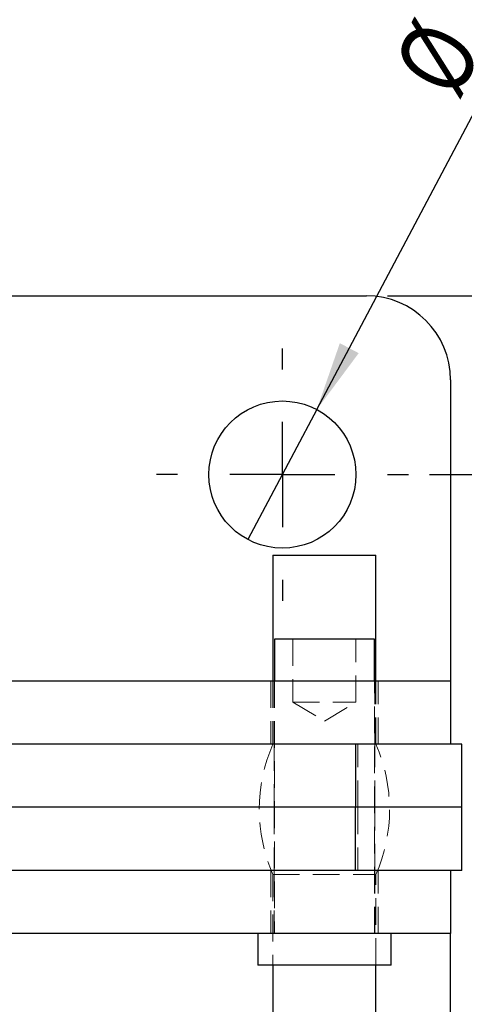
# Model space of a CAD drawing. Header units: millimetres. Extents: x 60 to 406, y 6 to 289.
# Tile 9 of 43: x 173 to 195, y 63 to 110. Entities that reach past the tile are written whole.
import ezdxf

# ---------------------------------------------------------------- set-up
doc = ezdxf.new("R2010")
doc.units = ezdxf.units.MM
doc.linetypes.add('HIDDEN', pattern=[1.905, 1.27, -0.635])
doc.layers.add('FORMATO', color=179, linetype='Continuous')
doc.styles.add('SLDTEXTSTYLE0', font='TXT', dxfattribs={"width": 0.75})
doc.dimstyles.new('SLDDIMSTYLE0', dxfattribs={"dimtxt": 3.5, "dimasz": 3.302, "dimexe": 0, "dimexo": 0.0625, "dimgap": 0.875, "dimtad": 1, "dimdec": 0, "dimrnd": 1e-09, "dimzin": 12, "dimdsep": 46, "dimtxsty": 'SLDTEXTSTYLE0', "dimsah": 1, "dimcen": 0.09, "dimadec": 0, "dimazin": 3, "dimtfac": 1, "dimtdec": 0, "dimtofl": 0, "dimtmove": 0, "dimatfit": 3, "dimfxl": 0, "dimfrac": 2, "dimtolj": 1, "dimtzin": 12, "dimarcsym": 0})
doc.dimstyles.new('SLDDIMSTYLE1', dxfattribs={"dimtxt": 3.5, "dimasz": 3.302, "dimexe": 0, "dimexo": 0.0625, "dimgap": 0.875, "dimtad": 1, "dimdec": 3, "dimrnd": 1e-09, "dimzin": 12, "dimdsep": 46, "dimtxsty": 'SLDTEXTSTYLE0', "dimsah": 1, "dimcen": 0.09, "dimadec": 0, "dimazin": 3, "dimtfac": 1, "dimtdec": 3, "dimtofl": 0, "dimtmove": 0, "dimatfit": 3, "dimfxl": 0, "dimfrac": 2, "dimtolj": 1, "dimtzin": 12, "dimarcsym": 0})
doc.dimstyles.new('SLDDIMSTYLE2', dxfattribs={"dimtxt": 3.5, "dimasz": 3.302, "dimexe": 0, "dimexo": 0.0625, "dimgap": 0.875, "dimtad": 1, "dimdec": 3, "dimrnd": 1e-09, "dimzin": 12, "dimdsep": 46, "dimtxsty": 'SLDTEXTSTYLE0', "dimblk1": 'NONE', "dimsah": 1, "dimcen": 0, "dimadec": 0, "dimazin": 3, "dimtfac": 1, "dimtdec": 3, "dimtmove": 0, "dimatfit": 3, "dimldrblk": 'NONE', "dimfxl": 0, "dimfrac": 2, "dimtolj": 1, "dimtzin": 12, "dimarcsym": 0})

# ---------------------------------------------------------------- blocks, each defined once
blk = doc.blocks.new('_D_6')
at = {"layer": 'FORMATO'}
for p, q in [((190.86, 96.574), (211.125, 96.574)), ((210.125, 96.574), (210.125, 47.922)), ((190.86, 47.922), (211.125, 47.922))]:
    blk.add_line(p, q, dxfattribs=at)
for points in [[(210.125, 96.574), (209.617, 93.272), (210.633, 93.272)], [(210.125, 47.922), (210.633, 51.224), (209.617, 51.224)]]:
    blk.add_solid(points, dxfattribs=at)
at = {"layer": 'FORMATO', "insert": (205.614, 69.786), "char_height": 3.5, "attachment_point": 1, "rotation": 90, "style": 'SLDTEXTSTYLE0'}
blk.add_mtext('49', dxfattribs=at)
blk = doc.blocks.new('_D_7')
at = {"layer": 'FORMATO'}
for p, q in [((192.86, 88.074), (203.468, 88.074)), ((202.468, 56.422), (202.468, 88.074)), ((192.86, 56.422), (203.468, 56.422))]:
    blk.add_line(p, q, dxfattribs=at)
for points in [[(202.468, 88.074), (201.96, 84.772), (202.976, 84.772)], [(202.468, 56.422), (202.976, 59.724), (201.96, 59.724)]]:
    blk.add_solid(points, dxfattribs=at)
at = {"layer": 'FORMATO', "insert": (197.956, 69.786), "char_height": 3.5, "attachment_point": 1, "rotation": 90, "style": 'SLDTEXTSTYLE0'}
blk.add_mtext('32', dxfattribs=at)
blk = doc.blocks.new('_D_8')
at = {"layer": 'FORMATO'}
for p, q in [((157.407, 137.578), (219.521, 137.578)), ((218.521, 6.918), (218.521, 137.578)), ((157.407, 6.918), (219.521, 6.918))]:
    blk.add_line(p, q, dxfattribs=at)
for points in [[(218.521, 137.578), (218.013, 134.276), (219.029, 134.276)], [(218.521, 6.918), (219.029, 10.22), (218.013, 10.22)]]:
    blk.add_solid(points, dxfattribs=at)
at = {"layer": 'FORMATO', "insert": (214.009, 67.659), "char_height": 3.5, "attachment_point": 1, "rotation": 90, "style": 'SLDTEXTSTYLE0'}
blk.add_mtext('130', dxfattribs=at)
blk = doc.blocks.new('_D_9')
at = {"layer": 'FORMATO'}
for q in [(198.707, 112.346), (184.222, 84.981)]:
    blk.add_line((187.497, 91.167), q, dxfattribs=at)
blk.add_solid([(187.497, 91.167), (189.491, 93.848), (188.593, 94.323)], dxfattribs=at)
at = {"layer": 'FORMATO', "char_height": 3.5, "attachment_point": 1, "rotation": 62.1077, "style": 'SLDTEXTSTYLE0'}
for s, insert in [('7', (193.479, 112.186)), ('%%c', (191.057, 107.496))]:
    blk.add_mtext(s, dxfattribs=dict(at, insert=insert))
blk = doc.blocks.new('_NONE')
blk = doc.blocks.new('SW_CENTERMARKSYMBOL_1')
at = {"layer": 'FORMATO', "color": 0}
for p, q in [((0, 5), (0, 6)), ((0, 0), (0, 2.5)), ((-5, 0), (-6, 0)), ((0, 0), (-2.5, 0)), ((0, 0), (0, -2.5)), ((0, 0), (2.5, 0)), ((5, 0), (6, 0)), ((0, -5), (0, -6))]:
    blk.add_line(p, q, dxfattribs=at)

msp = doc.modelspace()

# ---------------------------------------------------------------- linework, layer by layer
at = {"color": 7, "linetype": 'Continuous', "lineweight": 25}
for p, q in [((170.688454, 96.573914), (189.859559, 96.573914)), ((193.859558, 92.573913), (193.859558, 80.247807)), ((185.409559, 84.247807), (185.409559, 78.247807)), ((185.409559, 84.247807), (187.830531, 84.247807)), ((187.830531, 84.247807), (190.309558, 84.247807)), ((190.309558, 78.247807), (190.309558, 84.247807)), ((185.478308, 80.247807), (185.478308, 78.247807)), ((186.947423, 80.247807), (185.478308, 80.247807)), ((190.240808, 80.247807), (186.947423, 80.247807)), ((190.240808, 78.247807), (190.240808, 80.247807)), ((193.859558, 80.247807), (193.859558, 78.247807)), ((183.618179, 78.247807), (170.825507, 78.247807)), ((193.859558, 78.247807), (183.618179, 78.247807)), ((193.859558, 78.247807), (193.859558, 75.247807)), ((189.337203, 75.247807), (168.615731, 75.247807)), ((189.337203, 75.247807), (189.337203, 72.247807)), ((194.391809, 75.247807), (189.337203, 75.247807)), ((194.391809, 72.247807), (194.391809, 75.247807)), ((189.337203, 72.247807), (168.323666, 72.247807)), ((189.337203, 69.247807), (189.337203, 72.247807)), ((194.391809, 72.247807), (189.337203, 72.247807)), ((194.391809, 69.247807), (194.391809, 72.247807)), ((189.337203, 69.247807), (168.615731, 69.247807)), ((194.391809, 69.247807), (189.337203, 69.247807)), ((193.859558, 69.247807), (193.859558, 66.247807)), ((183.618179, 66.247807), (170.825507, 66.247807)), ((193.859558, 66.247807), (183.618179, 66.247807)), ((184.684558, 66.247807), (184.684558, 64.747807)), ((191.034558, 64.747807), (191.034558, 66.247807)), ((193.859558, 64.247807), (193.859558, 66.247807)), ((186.643378, 64.747807), (184.684558, 64.747807)), ((185.409559, 64.747807), (185.409559, 60.047807)), ((191.034558, 64.747807), (186.643378, 64.747807)), ((190.309558, 60.047807), (190.309558, 64.747807)), ((193.859558, 51.921701), (193.859558, 64.247807))]:
    msp.add_line(p, q, dxfattribs=at)
at = {"color": 7, "linetype": 'HIDDEN', "lineweight": 18}
for p, q in [((186.359558, 80.247807), (186.359558, 77.247807)), ((189.359558, 77.247807), (189.359558, 80.247807)), ((185.309558, 78.247807), (185.309558, 75.247807)), ((185.409559, 78.247807), (185.409559, 75.247807)), ((185.459559, 78.247807), (185.459559, 75.247807)), ((185.478308, 78.247807), (185.478308, 66.247807)), ((190.240808, 66.247807), (190.240808, 78.247807)), ((190.259558, 75.247807), (190.259558, 78.247807)), ((190.309558, 75.247807), (190.309558, 78.247807)), ((190.409559, 75.247807), (190.409559, 78.247807)), ((186.359558, 77.247807), (189.359558, 77.247807)), ((186.359558, 77.247807), (187.859558, 76.346516)), ((187.859558, 76.346516), (189.359558, 77.247807)), ((185.459559, 75.247807), (185.459559, 72.247807)), ((189.446301, 72.247807), (189.446301, 75.247807)), ((190.259558, 72.247807), (190.259558, 75.247807)), ((185.459559, 72.247807), (185.459559, 69.247807)), ((189.446301, 72.247807), (189.446301, 69.247807)), ((190.259558, 69.247807), (190.259558, 72.247807)), ((185.309558, 69.247807), (185.309558, 66.247807)), ((185.409559, 69.047807), (190.309386, 69.047807)), ((185.409559, 69.047807), (185.409559, 64.747807)), ((185.459559, 69.247807), (185.459559, 66.247807)), ((190.259558, 66.247807), (190.259558, 69.247807)), ((190.309558, 64.747807), (190.309558, 69.047807)), ((190.409559, 66.247807), (190.409559, 69.247807))]:
    msp.add_line(p, q, dxfattribs=at)
at = {"color": 7, "linetype": 'Continuous', "lineweight": 25}
msp.add_circle((185.859558, 88.073913), 3.5, dxfattribs=at)
msp.add_arc((189.859558, 92.573913), 4, 0, 90, dxfattribs=at)
at = {"color": 7, "linetype": 'HIDDEN', "lineweight": 18}
for centre, start, end in [((192.476866, 72.147807), 156.3158478, 203.6841522), ((183.24225, 72.147807), 336.3158478, 23.6841522)]:
    msp.add_arc(centre, 7.717308, start, end, dxfattribs=at)

# ---------------------------------------------------------------- block references
at = {"layer": 'FORMATO'}
msp.add_blockref('SW_CENTERMARKSYMBOL_1', (185.859558, 88.073913), dxfattribs=at)

# ---------------------------------------------------------------- dimensions: what is measured, and where the dimension line sits
for base, p1, p2, dimstyle, picture, middle in [((218.521069, 137.578005), (156.406795, 6.917609), (156.406795, 137.578005), 'SLDDIMSTYLE1', '_D_8', (218.521069, 71.537817)), ((210.125365, 47.921701), (189.859558, 96.573913), (189.859558, 47.921701), 'SLDDIMSTYLE0', '_D_6', (210.125365, 72.372145)), ((202.467592, 88.073913), (191.859558, 56.421701), (191.859558, 88.073913), 'SLDDIMSTYLE0', '_D_7', (202.467592, 72.372145))]:
    dim = msp.add_linear_dim(base=base, p1=p1, p2=p2, angle=90, dimstyle=dimstyle, dxfattribs=at)
    dim.commit()
    dim.dimension.update_dxf_attribs({"geometry": picture, "text_midpoint": middle, "dimtype": 160})
dim = msp.add_diameter_dim_2p(p1=(184.222222, 84.980512), p2=(187.496894, 91.167315), dimstyle='SLDDIMSTYLE2', dxfattribs=at)
dim.commit()
dim.dimension.update_dxf_attribs({"geometry": '_D_9', "text_midpoint": (196.943871, 109.015376), "dimtype": 163})

doc.saveas('drawing.dxf')
